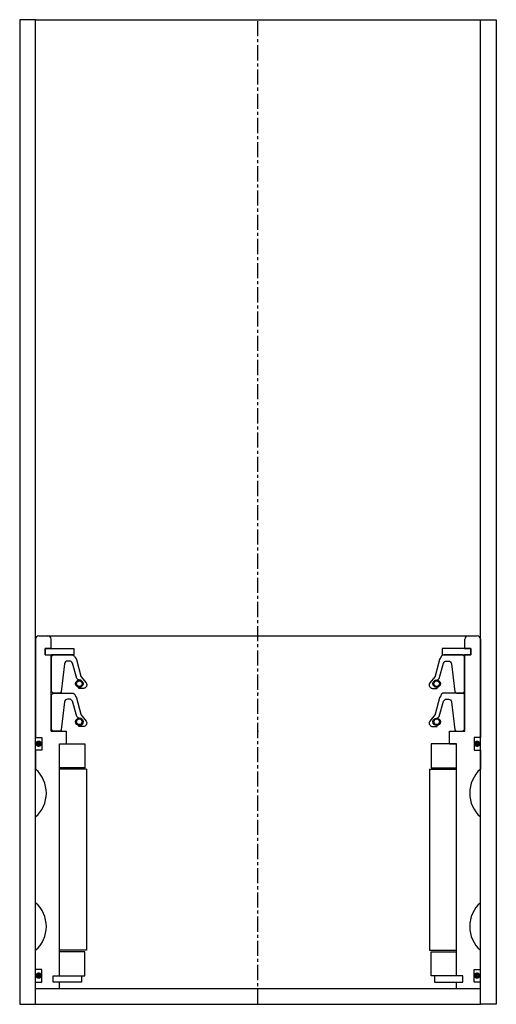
# Model space of a CAD drawing. Extents: x 87 to 237, y -4 to 306.
import ezdxf

# ---------------------------------------------------------------- set-up
doc = ezdxf.new("R2010")
doc.units = 0
doc.header["$LTSCALE"] = 0.15
doc.linetypes.add('CENTER', pattern=[50.8, 31.75, -6.35, 6.35, -6.35])
doc.layers.get('0').update_dxf_attribs({"linetype": 'CONTINUOUS'})
doc.layers.add('CENTER', color=9, linetype='CENTER')

# ---------------------------------------------------------------- blocks, each defined once
blk = doc.blocks.new('PUR108130-SV')
for points in [[(-65, 0.5), (-65, 11.5), (-64.5, 12), (-58.49, 12, -0.36857), (-57.5, 11.16), (-57.18, 10.74, 0.118812), (-57.09, 10.52), (-55.81, 5.34, -0.045671), (-55.76, 5.26), (-54.04, 3.18, -0.429276), (-54.5, 1.57, -0.114819), (-54.92, 1.47), (-56.24, 1.47, -1), (-56.24, 1.79, 1), (-56.24, 4.13, -0.279673), (-56.98, 4.58), (-58.41, 9.4, 0.323214), (-59.36, 10.08), (-59.95, 10.08, 0.376695), (-60.95, 9.21), (-61.96, 0.43, -0.377251), (-62.46, 0), (-64.5, 0)], [(65, 0.5), (65, 11.5), (64.5, 12), (58.49, 12, 0.36857), (57.5, 11.16), (57.18, 10.74, -0.118812), (57.09, 10.52), (55.81, 5.34, 0.045671), (55.76, 5.26), (54.04, 3.18, 0.429276), (54.5, 1.57, 0.114819), (54.92, 1.47), (56.24, 1.47, 1), (56.24, 1.79, -1), (56.24, 4.13, 0.279673), (56.98, 4.58), (58.41, 9.4, -0.323214), (59.36, 10.08), (59.95, 10.08, -0.376695), (60.95, 9.21), (61.96, 0.43, 0.377251), (62.46, 0), (64.5, 0)]]:
    blk.add_lwpolyline(points, format="xyb", close=True)
for centre, radius in [((-56.24, 2.96), 1.17), ((-56.24, 2.96), 0.881), ((56.24, 2.96), 1.17), ((56.24, 2.96), 0.881)]:
    blk.add_circle(centre, radius)
blk.add_point((0, 0))

msp = doc.modelspace()

# ---------------------------------------------------------------- linework, layer by layer
for p, q in [((92.47, 305.51), (87.47, 305.51)), ((87.47, 305.51), (87.47, -4.49)), ((92.47, 305.51), (232.47, 305.51)), ((92.47, -4.49), (92.47, 305.51)), ((232.47, -4.49), (232.47, 305.51)), ((232.47, 305.51), (237.47, 305.51)), ((237.47, 305.51), (237.47, -4.49)), ((92.47, 110.51), (92.47, 79.51)), ((93.47, 111.51), (231.47, 111.51)), ((97.37, 107.51), (97.37, 110.51)), ((227.57, 107.51), (227.57, 110.51)), ((232.47, 110.51), (232.47, 79.51)), ((95.47, 105.51), (95.47, 107.51)), ((95.47, 107.51), (97.37, 107.51)), ((97.47, 107.51), (95.47, 107.51)), ((95.47, 107.51), (95.47, 105.51)), ((95.47, 105.51), (97.37, 105.51)), ((95.47, 105.51), (97.47, 105.51)), ((97.37, 81.51), (97.37, 105.51)), ((97.47, 107.51), (104.47, 107.51)), ((99.72, 105.51), (97.47, 105.51)), ((104.47, 105.51), (97.47, 105.51)), ((104.47, 107.51), (104.47, 105.51)), ((227.47, 107.51), (220.47, 107.51)), ((220.47, 107.51), (220.47, 105.51)), ((220.47, 105.51), (227.47, 105.51)), ((225.22, 105.51), (227.47, 105.51)), ((227.47, 107.51), (229.47, 107.51)), ((229.47, 105.51), (227.47, 105.51)), ((227.57, 107.51), (229.47, 107.51)), ((229.47, 107.51), (227.57, 107.51)), ((227.57, 81.51), (227.57, 105.51)), ((227.57, 105.51), (229.47, 105.51)), ((229.47, 105.51), (227.57, 105.51)), ((229.47, 105.51), (229.47, 107.51)), ((229.47, 105.51), (229.47, 107.51)), ((229.47, 107.51), (229.47, 105.51)), ((97.37, 81.51), (102.22, 81.51)), ((102.22, 77.51), (102.22, 81.51)), ((222.72, 77.51), (222.72, 81.51)), ((222.72, 81.51), (227.57, 81.51)), ((92.47, 79.51), (94.47, 79.51)), ((94.47, 79.51), (94.47, 75.51)), ((99.97, 4.51), (99.97, 77.51)), ((99.97, 4.51), (99.97, 77.51)), ((99.97, 77.51), (107.97, 77.51)), ((107.97, 77.51), (107.97, 70.01)), ((224.97, 77.51), (216.97, 77.51)), ((216.97, 77.51), (216.97, 70.01)), ((222.72, 77.51), (224.97, 77.51)), ((224.97, 4.51), (224.97, 77.51)), ((224.97, 4.51), (224.97, 77.51)), ((224.97, 4.51), (224.97, 77.51)), ((232.47, 79.51), (230.47, 79.51)), ((230.47, 79.51), (230.47, 75.51)), ((94.47, 75.51), (92.47, 75.51)), ((92.47, 75.51), (92.47, 69.51)), ((230.47, 75.51), (232.47, 75.51)), ((232.47, 75.51), (232.47, 69.51)), ((107.97, 70.01), (99.97, 70.01)), ((108.47, 69.51), (99.97, 69.51)), ((108.47, 69.51), (108.47, 12.51)), ((216.47, 69.51), (216.47, 12.51)), ((216.47, 69.51), (224.97, 69.51)), ((216.97, 70.01), (224.97, 70.01)), ((92.47, 27.51), (92.47, 54.51)), ((232.47, 27.51), (232.47, 54.51)), ((92.47, 6.51), (92.47, 12.51)), ((108.47, 12.51), (99.97, 12.51)), ((216.47, 12.51), (224.97, 12.51)), ((232.47, 6.51), (232.47, 12.51)), ((107.97, 12.01), (99.97, 12.01)), ((107.97, 4.51), (107.97, 12.01)), ((216.97, 4.51), (216.97, 12.01)), ((216.97, 12.01), (224.97, 12.01)), ((94.47, 6.51), (92.47, 6.51)), ((94.47, 2.51), (94.47, 6.51)), ((230.47, 2.51), (230.47, 6.51)), ((230.47, 6.51), (232.47, 6.51)), ((97.97, 2.51), (97.97, 4.51)), ((97.97, 4.51), (99.97, 4.51)), ((97.97, 2.51), (97.97, 4.51)), ((97.97, 4.51), (99.97, 4.51)), ((99.97, 4.51), (106.97, 4.51)), ((106.97, 4.51), (106.97, 2.51)), ((106.97, 4.51), (107.97, 4.51)), ((217.97, 4.51), (216.97, 4.51)), ((224.97, 4.51), (217.97, 4.51)), ((217.97, 4.51), (217.97, 2.51)), ((226.97, 4.51), (224.97, 4.51)), ((226.97, 4.51), (224.97, 4.51)), ((226.97, 4.51), (224.97, 4.51)), ((226.97, 2.51), (226.97, 4.51)), ((226.97, 2.51), (226.97, 4.51)), ((226.97, 2.51), (226.97, 4.51)), ((92.47, 0.51), (92.47, 2.51)), ((92.47, 2.51), (94.47, 2.51)), ((92.47, 0.51), (232.47, 0.51)), ((99.97, 2.51), (97.97, 2.51)), ((99.97, 2.51), (97.97, 2.51)), ((99.97, 0.51), (99.97, 2.51)), ((106.97, 2.51), (99.97, 2.51)), ((217.97, 2.51), (224.97, 2.51)), ((224.97, 0.51), (224.97, 2.51)), ((224.97, 2.51), (226.97, 2.51)), ((224.97, 2.51), (226.97, 2.51)), ((224.97, 2.51), (226.97, 2.51)), ((232.47, 2.51), (230.47, 2.51)), ((232.47, 0.51), (232.47, 2.51)), ((87.47, -4.49), (92.47, -4.49)), ((92.47, -4.49), (232.47, -4.49)), ((237.47, -4.49), (232.47, -4.49))]:
    msp.add_line(p, q)
at = {"const_width": 0.95}
for points in [[(93.96, 77.55, -1), (92.91, 77.55, -1)], [(231.96, 77.55, -1), (230.91, 77.55, -1)], [(93.96, 4.55, -1), (92.91, 4.55, -1)], [(231.96, 4.55, -1), (230.91, 4.55, -1)]]:
    msp.add_lwpolyline(points, format="xyb", close=True, dxfattribs=at)
for centre, radius, start, end in [((93.47, 110.51), 1, 90, 180), ((96.37, 110.51), 1, 0, 90), ((228.57, 110.51), 1, 90, 180), ((231.47, 110.51), 1, 0, 90), ((85.86, 62.01), 10, 311.4096, 48.5904), ((239.09, 62.01), 10, 131.4096, 228.5904), ((85.86, 20.01), 10, 311.4096, 48.5904), ((239.09, 20.01), 10, 131.4096, 228.5904)]:
    msp.add_arc(centre, radius, start, end)
for p in [(162.47, 93.51), (162.47, 81.51), (162.47, 81.51), (162.47, 81.51)]:
    msp.add_point(p)
at = {"layer": 'CENTER'}
msp.add_line((162.47, -4.49), (162.47, 305.51), dxfattribs=at)

# ---------------------------------------------------------------- block references
for p in [(162.47, 93.51), (162.47, 81.51)]:
    msp.add_blockref('PUR108130-SV', p)

doc.saveas('drawing.dxf')
